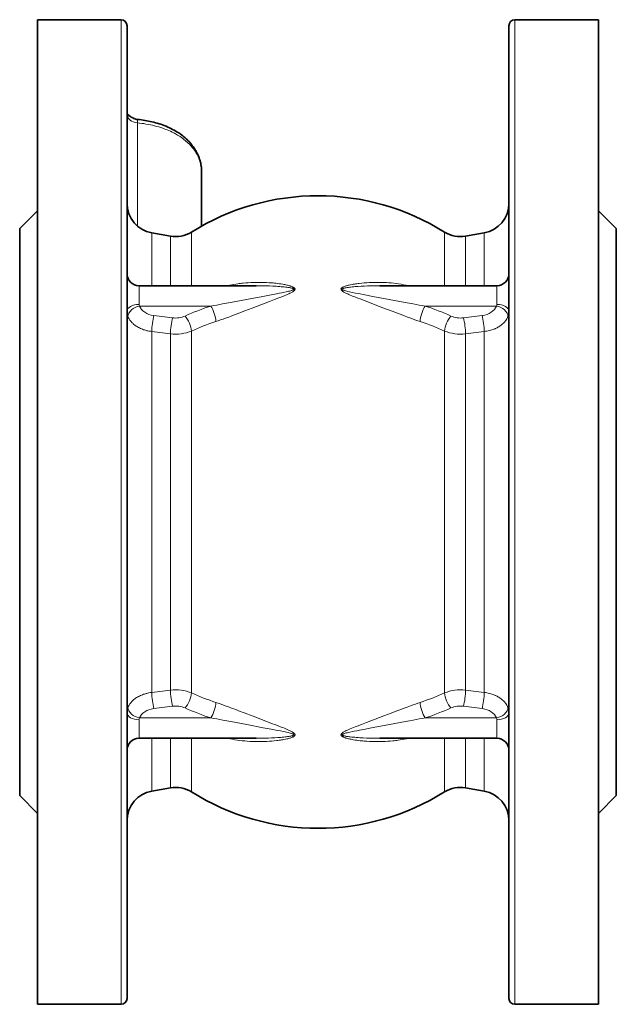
# Model space of a CAD drawing. Header units: inches. Extents: x 2881 to 3623, y 240 to 857.
# Tile 4 of 7: x 3480 to 3580, y 449 to 614. Entities that reach past the tile are written whole.
import ezdxf

# ---------------------------------------------------------------- set-up
doc = ezdxf.new("R2010")
doc.units = ezdxf.units.IN
doc.header["$MEASUREMENT"] = 0

msp = doc.modelspace()

# ---------------------------------------------------------------- linework, layer by layer
at = {"color": 7, "lineweight": 35, "ltscale": 0.252486}
for p, q in [((3483.35, 603.99), (3483.35, 614.09)), ((3577.35, 603.99), (3577.35, 614.09))]:
    msp.add_line(p, q, dxfattribs=at)
at = {"color": 7, "lineweight": 35, "ltscale": 0.35}
for p, q in [((3483.35, 614.09), (3497.35, 614.09)), ((3563.35, 614.09), (3577.35, 614.09)), ((3483.35, 449.09), (3497.35, 449.09)), ((3563.35, 449.09), (3577.35, 449.09))]:
    msp.add_line(p, q, dxfattribs=at)
at = {"color": 7, "lineweight": 13, "ltscale": 0.252486}
for p, q in [((3497.35, 603.99), (3497.35, 614.09)), ((3563.35, 603.99), (3563.35, 614.09))]:
    msp.add_line(p, q, dxfattribs=at)
at = {"color": 7, "lineweight": 35, "ltscale": 0.249426}
for p, q in [((3498.35, 603.12), (3498.35, 613.09)), ((3562.35, 603.12), (3562.35, 613.09))]:
    msp.add_line(p, q, dxfattribs=at)
at = {"color": 7, "lineweight": 35}
for p, q in [((3483.35, 449.09), (3483.35, 603.99)), ((3577.35, 449.09), (3577.35, 603.99)), ((3498.35, 450.09), (3498.35, 603.12)), ((3562.35, 450.09), (3562.35, 603.12)), ((3480.35, 484.09), (3480.35, 573.28)), ((3580.35, 484.09), (3580.35, 573.28))]:
    msp.add_line(p, q, dxfattribs=at)
at = {"color": 7, "lineweight": 13}
for p, q in [((3497.35, 449.09), (3497.35, 603.99)), ((3563.35, 449.09), (3563.35, 603.99)), ((3502.48, 501.35), (3502.48, 561.84)), ((3505.61, 501.74), (3505.61, 561.45)), ((3509.13, 501.27), (3509.13, 561.92)), ((3551.57, 501.27), (3551.57, 561.92)), ((3555.09, 501.74), (3555.09, 561.45)), ((3558.22, 501.35), (3558.22, 561.84))]:
    msp.add_line(p, q, dxfattribs=at)
at = {"color": 7, "lineweight": 13, "ltscale": 0.432033}
msp.add_line((3500.08, 596.79), (3500.08, 579.51), dxfattribs=at)
at = {"color": 7, "lineweight": 35, "ltscale": 0.224933}
msp.add_line((3510.85, 579.52), (3510.85, 588.52), dxfattribs=at)
at = {"color": 7, "lineweight": 35, "ltscale": 0.106066}
for p, q in [((3480.35, 579.09), (3483.35, 582.09)), ((3580.35, 579.09), (3577.35, 582.09)), ((3480.35, 484.09), (3483.35, 481.09)), ((3580.35, 484.09), (3577.35, 481.09))]:
    msp.add_line(p, q, dxfattribs=at)
at = {"color": 7, "lineweight": 35, "ltscale": 0.14537}
for p, q in [((3480.35, 573.28), (3480.35, 579.09)), ((3580.35, 573.28), (3580.35, 579.09))]:
    msp.add_line(p, q, dxfattribs=at)
at = {"color": 7, "lineweight": 13, "ltscale": 0.143141}
for p, q in [((3502.48, 572.64), (3502.48, 578.36)), ((3558.22, 572.64), (3558.22, 578.36))]:
    msp.add_line(p, q, dxfattribs=at)
at = {"color": 7, "lineweight": 35, "ltscale": 0.079336}
for p, q in [((3505.61, 577.81), (3502.48, 578.36)), ((3555.09, 577.81), (3558.22, 578.36)), ((3505.61, 485.37), (3502.48, 484.82)), ((3555.09, 485.37), (3558.22, 484.82))]:
    msp.add_line(p, q, dxfattribs=at)
at = {"color": 7, "lineweight": 13, "ltscale": 0.141455}
for p, q in [((3505.61, 572.16), (3505.61, 577.81)), ((3555.09, 572.16), (3555.09, 577.81))]:
    msp.add_line(p, q, dxfattribs=at)
at = {"color": 7, "lineweight": 13, "ltscale": 0.143553}
for p, q in [((3509.13, 572.76), (3509.13, 578.5)), ((3551.57, 572.76), (3551.57, 578.5))]:
    msp.add_line(p, q, dxfattribs=at)
at = {"color": 7, "lineweight": 13, "ltscale": 0.078035}
for p, q in [((3502.48, 569.52), (3502.48, 572.64)), ((3558.22, 569.52), (3558.22, 572.64))]:
    msp.add_line(p, q, dxfattribs=at)
at = {"color": 7, "lineweight": 13, "ltscale": 0.080991}
for p, q in [((3509.13, 569.52), (3509.13, 572.76)), ((3551.57, 569.52), (3551.57, 572.76))]:
    msp.add_line(p, q, dxfattribs=at)
at = {"color": 7, "lineweight": 13, "ltscale": 0.065944}
for p, q in [((3505.61, 569.52), (3505.61, 572.16)), ((3555.09, 569.52), (3555.09, 572.16))]:
    msp.add_line(p, q, dxfattribs=at)
at = {"color": 7, "lineweight": 13, "ltscale": 0.078194}
for p, q in [((3500.35, 566.39), (3500.35, 569.52)), ((3560.35, 566.39), (3560.35, 569.52)), ((3500.35, 493.67), (3500.35, 496.8)), ((3560.35, 493.67), (3560.35, 496.8))]:
    msp.add_line(p, q, dxfattribs=at)
at = {"color": 7, "lineweight": 35, "ltscale": 0.491533}
msp.add_line((3500.35, 569.52), (3520.01, 569.52), dxfattribs=at)
at = {"color": 7, "lineweight": 35, "ltscale": 0.491528}
for p, q in [((3540.69, 569.52), (3560.35, 569.52)), ((3500.35, 493.67), (3520.01, 493.67))]:
    msp.add_line(p, q, dxfattribs=at)
at = {"color": 7, "lineweight": 13, "ltscale": 0.298502}
for p, q in [((3500.44, 566.1), (3512.38, 566.1)), ((3548.32, 497.08), (3560.26, 497.08))]:
    msp.add_line(p, q, dxfattribs=at)
at = {"color": 7, "lineweight": 13, "ltscale": 0.2985}
for p, q in [((3548.32, 566.1), (3560.26, 566.1)), ((3500.44, 497.08), (3512.38, 497.08))]:
    msp.add_line(p, q, dxfattribs=at)
at = {"color": 7, "lineweight": 13, "ltscale": 0.07874}
for p, q in [((3505.96, 564.14), (3502.83, 564.53)), ((3557.87, 564.53), (3554.75, 564.14)), ((3505.96, 499.05), (3502.83, 498.66)), ((3557.87, 498.66), (3554.75, 499.05))]:
    msp.add_line(p, q, dxfattribs=at)
at = {"color": 7, "lineweight": 13, "ltscale": 0.078736}
for p, q in [((3505.61, 561.45), (3502.48, 561.84)), ((3558.22, 561.84), (3555.09, 561.45)), ((3505.61, 501.74), (3502.48, 501.35)), ((3558.22, 501.35), (3555.09, 501.74))]:
    msp.add_line(p, q, dxfattribs=at)
at = {"color": 7, "lineweight": 13, "ltscale": 0.221175}
for p, q in [((3502.48, 484.82), (3502.48, 493.67)), ((3558.22, 484.82), (3558.22, 493.67))]:
    msp.add_line(p, q, dxfattribs=at)
at = {"color": 7, "lineweight": 13, "ltscale": 0.207399}
for p, q in [((3505.61, 485.37), (3505.61, 493.67)), ((3555.09, 485.37), (3555.09, 493.67))]:
    msp.add_line(p, q, dxfattribs=at)
at = {"color": 7, "lineweight": 13, "ltscale": 0.224543}
for p, q in [((3509.13, 484.69), (3509.13, 493.67)), ((3551.57, 484.69), (3551.57, 493.67))]:
    msp.add_line(p, q, dxfattribs=at)
at = {"color": 7, "lineweight": 35, "ltscale": 0.491545}
msp.add_line((3540.69, 493.67), (3560.35, 493.67), dxfattribs=at)
at = {"color": 7, "lineweight": 13}
for points in [[(3498.35, 598.46), (3498.35, 598.41), (3498.36, 598.37), (3498.37, 598.33), (3498.38, 598.29), (3498.39, 598.26), (3498.41, 598.23), (3498.42, 598.2), (3498.46, 598.14), (3498.5, 598.09), (3498.55, 598.03), (3498.61, 597.98), (3498.65, 597.95), (3498.69, 597.92), (3498.73, 597.9), (3498.78, 597.87), (3498.87, 597.82), (3498.97, 597.77), (3499.04, 597.74), (3499.17, 597.69), (3499.37, 597.6), (3499.51, 597.54)], [(3500.08, 596.79), (3500.08, 596.99), (3500.09, 597.08), (3500.09, 597.15), (3500.1, 597.22), (3500.11, 597.27), (3500.12, 597.31), (3500.13, 597.33), (3500.13, 597.35), (3500.14, 597.36), (3500.15, 597.37), (3500.16, 597.37)], [(3510.85, 588.52), (3510.85, 588.74), (3510.84, 588.96), (3510.83, 589.07), (3510.82, 589.18), (3510.8, 589.29), (3510.79, 589.4), (3510.77, 589.51), (3510.75, 589.62), (3510.71, 589.84), (3510.66, 590.05), (3510.6, 590.27), (3510.53, 590.48), (3510.46, 590.69), (3510.37, 590.9), (3510.28, 591.11), (3510.19, 591.3), (3510.1, 591.48), (3509.99, 591.67), (3509.88, 591.85), (3509.77, 592.04), (3509.65, 592.21), (3509.52, 592.39), (3509.4, 592.54), (3509.28, 592.69), (3509.16, 592.84), (3509.03, 592.98), (3508.94, 593.08), (3508.85, 593.17), (3508.76, 593.27), (3508.66, 593.36), (3508.47, 593.53), (3508.28, 593.7), (3508.08, 593.87), (3507.88, 594.03), (3507.67, 594.19), (3507.45, 594.35), (3507.23, 594.5), (3507, 594.64), (3506.83, 594.75), (3506.65, 594.85), (3506.47, 594.96), (3506.33, 595.03), (3506.19, 595.11), (3505.91, 595.25), (3505.62, 595.39), (3505.33, 595.52), (3505.08, 595.62), (3504.84, 595.72), (3504.59, 595.81), (3504.34, 595.9), (3504.17, 595.96), (3504, 596.01), (3503.83, 596.07), (3503.66, 596.12), (3503.31, 596.22), (3502.96, 596.31), (3502.6, 596.4), (3502.25, 596.48), (3501.89, 596.55), (3501.52, 596.61), (3501.16, 596.67), (3500.8, 596.72), (3500.44, 596.76), (3500.08, 596.79)], [(3512.38, 566.1), (3512.88, 566.19), (3513.38, 566.27), (3514.37, 566.45), (3515.04, 566.58), (3515.7, 566.7), (3516.59, 566.87), (3518.39, 567.21), (3521.09, 567.72), (3522.48, 567.98), (3523.39, 568.16), (3523.85, 568.25), (3524.3, 568.34), (3524.53, 568.38), (3524.99, 568.48), (3525.22, 568.53), (3525.41, 568.58), (3525.61, 568.62), (3525.8, 568.68), (3525.89, 568.7), (3525.98, 568.73), (3526.07, 568.76), (3526.15, 568.8), (3526.21, 568.83), (3526.23, 568.84), (3526.26, 568.86), (3526.28, 568.88), (3526.29, 568.89), (3526.3, 568.9), (3526.3, 568.92), (3526.31, 568.93), (3526.3, 568.95), (3526.3, 568.97), (3526.28, 568.98), (3526.27, 568.99), (3526.24, 569.01), (3526.21, 569.03), (3526.17, 569.05), (3526.14, 569.06), (3526.09, 569.08), (3526.03, 569.09), (3525.93, 569.12), (3525.82, 569.15), (3525.71, 569.17), (3525.57, 569.19), (3525.43, 569.21), (3525.29, 569.23), (3525.11, 569.26), (3524.93, 569.28), (3524.7, 569.3), (3524.47, 569.33), (3524.2, 569.35), (3523.93, 569.37), (3523.64, 569.4), (3523.34, 569.42), (3522.78, 569.45), (3522.22, 569.47), (3521.66, 569.49), (3521.11, 569.51), (3520.56, 569.52), (3520.01, 569.52)], [(3513.24, 563.52), (3513.62, 563.65), (3514, 563.78), (3514.43, 563.93), (3514.85, 564.08), (3515.38, 564.27), (3515.92, 564.47), (3516.63, 564.74), (3517.11, 564.92), (3518.08, 565.29), (3519.31, 565.76), (3522.21, 566.87), (3523.04, 567.19), (3523.78, 567.47), (3524.15, 567.62), (3524.43, 567.73), (3524.7, 567.84), (3524.95, 567.94), (3525.2, 568.05), (3525.44, 568.15), (3525.62, 568.24), (3525.8, 568.33), (3525.91, 568.39), (3526.02, 568.45), (3526.12, 568.51), (3526.2, 568.56), (3526.27, 568.61), (3526.32, 568.65), (3526.37, 568.7), (3526.4, 568.73), (3526.43, 568.76), (3526.46, 568.8), (3526.48, 568.84), (3526.49, 568.87), (3526.49, 568.89), (3526.5, 568.92), (3526.5, 568.94), (3526.5, 568.98), (3526.49, 569.01), (3526.48, 569.03), (3526.47, 569.05), (3526.44, 569.09), (3526.42, 569.12), (3526.4, 569.14), (3526.35, 569.18), (3526.3, 569.21), (3526.26, 569.24), (3526.21, 569.27), (3526.16, 569.29), (3526.06, 569.34), (3525.96, 569.38), (3525.86, 569.42), (3525.76, 569.45), (3525.67, 569.48), (3525.57, 569.51), (3525.38, 569.56), (3525.25, 569.59), (3525.12, 569.62), (3524.96, 569.66), (3524.8, 569.69), (3524.64, 569.72), (3524.47, 569.75), (3524.15, 569.81), (3523.82, 569.85), (3523.49, 569.9), (3523.28, 569.92), (3523.06, 569.95), (3522.84, 569.97), (3522.62, 569.99), (3522.18, 570.02), (3521.74, 570.05), (3521.3, 570.06), (3520.86, 570.07), (3520.42, 570.08), (3519.98, 570.07), (3519.54, 570.06), (3519.11, 570.04), (3518.67, 570.02), (3518.23, 569.98), (3517.8, 569.94), (3517.58, 569.92), (3517.36, 569.89), (3517.15, 569.86), (3516.93, 569.83), (3516.58, 569.78), (3516.24, 569.72), (3515.89, 569.66), (3515.55, 569.59), (3515.2, 569.52)], [(3545.5, 569.52), (3545.3, 569.56), (3545.09, 569.6), (3544.69, 569.68), (3544.28, 569.76), (3543.87, 569.82), (3543.46, 569.88), (3543.05, 569.93), (3542.63, 569.97), (3542.22, 570), (3541.81, 570.03), (3541.39, 570.05), (3540.98, 570.07), (3540.56, 570.08), (3540.15, 570.08), (3539.74, 570.07), (3539.33, 570.06), (3538.92, 570.04), (3538.51, 570.02), (3538.1, 569.99), (3537.68, 569.95), (3537.27, 569.9), (3537.06, 569.88), (3536.86, 569.85), (3536.66, 569.82), (3536.46, 569.79), (3536.27, 569.76), (3536.08, 569.73), (3535.82, 569.67), (3535.56, 569.62), (3535.43, 569.59), (3535.3, 569.55), (3535.11, 569.5), (3535.01, 569.47), (3534.91, 569.44), (3534.79, 569.4), (3534.66, 569.35), (3534.6, 569.32), (3534.54, 569.29), (3534.47, 569.25), (3534.41, 569.22), (3534.37, 569.19), (3534.33, 569.16), (3534.31, 569.14), (3534.29, 569.12), (3534.27, 569.1), (3534.25, 569.07), (3534.23, 569.04), (3534.22, 569.01), (3534.21, 568.98), (3534.2, 568.95), (3534.21, 568.91), (3534.21, 568.89), (3534.22, 568.86), (3534.23, 568.84), (3534.24, 568.81), (3534.26, 568.78), (3534.29, 568.75), (3534.32, 568.71), (3534.36, 568.67), (3534.4, 568.64), (3534.46, 568.59), (3534.53, 568.54), (3534.6, 568.5), (3534.67, 568.45), (3534.79, 568.39), (3534.91, 568.33), (3535.02, 568.27), (3535.17, 568.2), (3535.33, 568.13), (3535.52, 568.04), (3535.72, 567.95), (3536, 567.84), (3536.27, 567.73), (3536.53, 567.63), (3537.05, 567.42), (3537.4, 567.29), (3538.12, 567.01), (3539.67, 566.42), (3541.22, 565.83), (3542.76, 565.24), (3543.68, 564.89), (3544.14, 564.72), (3544.83, 564.46), (3545.37, 564.26), (3545.9, 564.06), (3546.32, 563.91), (3546.74, 563.76), (3547.1, 563.64), (3547.46, 563.52)], [(3540.69, 569.52), (3540.18, 569.52), (3539.67, 569.51), (3539.15, 569.5), (3538.64, 569.48), (3538.13, 569.46), (3537.61, 569.43), (3537.1, 569.4), (3536.59, 569.36), (3536.33, 569.34), (3536.07, 569.31), (3535.87, 569.29), (3535.67, 569.27), (3535.45, 569.24), (3535.22, 569.2), (3535.07, 569.18), (3534.92, 569.15), (3534.82, 569.13), (3534.72, 569.11), (3534.62, 569.08), (3534.57, 569.06), (3534.53, 569.05), (3534.5, 569.03), (3534.47, 569.02), (3534.44, 569), (3534.42, 568.98), (3534.41, 568.97), (3534.4, 568.96), (3534.4, 568.94), (3534.4, 568.93), (3534.4, 568.92), (3534.4, 568.91), (3534.4, 568.9), (3534.42, 568.89), (3534.43, 568.87), (3534.45, 568.85), (3534.47, 568.84), (3534.5, 568.82), (3534.54, 568.8), (3534.59, 568.78), (3534.68, 568.75), (3534.77, 568.72), (3534.86, 568.69), (3535.03, 568.64), (3535.2, 568.6), (3535.36, 568.56), (3535.61, 568.5), (3535.87, 568.45), (3536.14, 568.39), (3536.65, 568.29), (3537.15, 568.19), (3538.18, 567.99), (3539.55, 567.73), (3542.28, 567.22), (3544.08, 566.87), (3544.98, 566.7), (3545.65, 566.58), (3546.32, 566.46), (3547.32, 566.28), (3547.82, 566.19), (3548.32, 566.1)], [(3498.5, 564.37), (3498.56, 564.24), (3498.61, 564.11), (3498.68, 563.99), (3498.76, 563.86), (3498.84, 563.74), (3498.92, 563.62), (3499.02, 563.5), (3499.11, 563.39), (3499.17, 563.33), (3499.23, 563.27), (3499.3, 563.21), (3499.36, 563.15), (3499.5, 563.03), (3499.64, 562.92), (3499.78, 562.81), (3499.94, 562.71), (3500.09, 562.61), (3500.26, 562.52), (3500.42, 562.43), (3500.6, 562.35), (3500.77, 562.28), (3500.95, 562.21), (3501.13, 562.14), (3501.28, 562.1), (3501.43, 562.05), (3501.57, 562.01), (3501.68, 561.98), (3501.8, 561.96), (3502.02, 561.91), (3502.25, 561.87), (3502.48, 561.84)], [(3558.22, 561.84), (3558.44, 561.87), (3558.66, 561.91), (3558.88, 561.95), (3559.09, 562), (3559.3, 562.06), (3559.51, 562.12), (3559.72, 562.19), (3559.92, 562.27), (3560.02, 562.31), (3560.11, 562.36), (3560.24, 562.42), (3560.37, 562.48), (3560.49, 562.55), (3560.64, 562.63), (3560.78, 562.72), (3560.91, 562.81), (3561.04, 562.9), (3561.17, 563), (3561.3, 563.11), (3561.42, 563.22), (3561.53, 563.33), (3561.64, 563.45), (3561.74, 563.57), (3561.84, 563.7), (3561.93, 563.83), (3561.97, 563.89), (3562.01, 563.96), (3562.06, 564.06), (3562.11, 564.16), (3562.16, 564.27), (3562.2, 564.37)], [(3498.5, 498.82), (3498.56, 498.95), (3498.61, 499.07), (3498.68, 499.2), (3498.76, 499.33), (3498.84, 499.45), (3498.92, 499.57), (3499.02, 499.68), (3499.11, 499.8), (3499.17, 499.86), (3499.23, 499.92), (3499.3, 499.98), (3499.36, 500.04), (3499.5, 500.16), (3499.64, 500.27), (3499.78, 500.38), (3499.94, 500.48), (3500.09, 500.57), (3500.26, 500.67), (3500.42, 500.75), (3500.6, 500.83), (3500.77, 500.91), (3500.95, 500.98), (3501.13, 501.04), (3501.28, 501.09), (3501.43, 501.13), (3501.57, 501.18), (3501.68, 501.2), (3501.8, 501.23), (3502.02, 501.28), (3502.25, 501.32), (3502.48, 501.35)], [(3558.22, 501.35), (3558.44, 501.32), (3558.66, 501.28), (3558.88, 501.24), (3559.09, 501.19), (3559.3, 501.13), (3559.51, 501.06), (3559.72, 500.99), (3559.92, 500.91), (3560.02, 500.87), (3560.11, 500.83), (3560.24, 500.77), (3560.37, 500.71), (3560.49, 500.64), (3560.64, 500.56), (3560.78, 500.47), (3560.91, 500.38), (3561.04, 500.29), (3561.17, 500.19), (3561.3, 500.08), (3561.42, 499.97), (3561.53, 499.85), (3561.64, 499.74), (3561.74, 499.61), (3561.84, 499.49), (3561.93, 499.36), (3561.97, 499.29), (3562.01, 499.23), (3562.06, 499.13), (3562.11, 499.02), (3562.16, 498.92), (3562.2, 498.82)], [(3515.2, 493.67), (3515.41, 493.62), (3515.61, 493.58), (3516.02, 493.5), (3516.43, 493.43), (3516.84, 493.37), (3517.25, 493.31), (3517.66, 493.26), (3518.07, 493.22), (3518.48, 493.18), (3518.9, 493.16), (3519.31, 493.13), (3519.73, 493.12), (3520.14, 493.11), (3520.55, 493.11), (3520.96, 493.12), (3521.37, 493.13), (3521.78, 493.14), (3522.2, 493.17), (3522.61, 493.2), (3523.02, 493.24), (3523.43, 493.28), (3523.64, 493.31), (3523.85, 493.34), (3524.04, 493.36), (3524.24, 493.4), (3524.43, 493.43), (3524.63, 493.46), (3524.88, 493.51), (3525.14, 493.57), (3525.27, 493.6), (3525.4, 493.63), (3525.6, 493.69), (3525.69, 493.72), (3525.79, 493.75), (3525.92, 493.79), (3526.04, 493.84), (3526.11, 493.87), (3526.17, 493.9), (3526.23, 493.93), (3526.3, 493.97), (3526.33, 494), (3526.37, 494.03), (3526.39, 494.05), (3526.41, 494.07), (3526.44, 494.09), (3526.46, 494.12), (3526.48, 494.15), (3526.49, 494.18), (3526.5, 494.2), (3526.5, 494.24), (3526.5, 494.28), (3526.49, 494.3), (3526.49, 494.32), (3526.48, 494.35), (3526.46, 494.37), (3526.44, 494.41), (3526.42, 494.44), (3526.38, 494.48), (3526.34, 494.52), (3526.3, 494.55), (3526.24, 494.6), (3526.17, 494.64), (3526.1, 494.69), (3526.03, 494.73), (3525.91, 494.8), (3525.8, 494.86), (3525.68, 494.92), (3525.53, 494.99), (3525.38, 495.06), (3525.18, 495.15), (3524.98, 495.23), (3524.71, 495.35), (3524.44, 495.46), (3524.17, 495.56), (3523.65, 495.76), (3523.3, 495.9), (3522.58, 496.17), (3521.03, 496.76), (3519.49, 497.36), (3517.95, 497.94), (3517.02, 498.3), (3516.56, 498.47), (3515.87, 498.73), (3515.33, 498.93), (3514.8, 499.12), (3514.38, 499.27), (3513.96, 499.42), (3513.6, 499.55), (3513.24, 499.67)], [(3547.46, 499.67), (3547.08, 499.54), (3546.7, 499.41), (3546.28, 499.26), (3545.86, 499.11), (3545.32, 498.91), (3544.79, 498.71), (3544.07, 498.44), (3543.59, 498.26), (3542.62, 497.89), (3541.39, 497.42), (3538.5, 496.32), (3537.67, 496), (3536.93, 495.71), (3536.56, 495.57), (3536.28, 495.46), (3536, 495.35), (3535.75, 495.24), (3535.51, 495.14), (3535.27, 495.03), (3535.08, 494.95), (3534.9, 494.86), (3534.79, 494.8), (3534.69, 494.74), (3534.58, 494.68), (3534.51, 494.63), (3534.43, 494.57), (3534.38, 494.53), (3534.33, 494.49), (3534.3, 494.46), (3534.27, 494.42), (3534.25, 494.38), (3534.22, 494.34), (3534.22, 494.32), (3534.21, 494.3), (3534.2, 494.27), (3534.2, 494.25), (3534.21, 494.21), (3534.22, 494.18), (3534.23, 494.15), (3534.24, 494.13), (3534.26, 494.1), (3534.28, 494.07), (3534.31, 494.05), (3534.35, 494.01), (3534.4, 493.98), (3534.45, 493.95), (3534.5, 493.92), (3534.55, 493.89), (3534.65, 493.85), (3534.75, 493.81), (3534.84, 493.77), (3534.94, 493.74), (3535.04, 493.71), (3535.13, 493.68), (3535.32, 493.63), (3535.45, 493.59), (3535.58, 493.56), (3535.74, 493.53), (3535.9, 493.5), (3536.06, 493.46), (3536.23, 493.43), (3536.56, 493.38), (3536.88, 493.33), (3537.21, 493.29), (3537.42, 493.26), (3537.64, 493.24), (3537.86, 493.22), (3538.08, 493.2), (3538.52, 493.17), (3538.96, 493.14), (3539.4, 493.12), (3539.84, 493.11), (3540.28, 493.11), (3540.72, 493.11), (3541.16, 493.13), (3541.6, 493.14), (3542.03, 493.17), (3542.47, 493.2), (3542.9, 493.25), (3543.12, 493.27), (3543.34, 493.3), (3543.56, 493.32), (3543.77, 493.35), (3544.12, 493.41), (3544.47, 493.46), (3544.81, 493.53), (3545.16, 493.59), (3545.5, 493.67)], [(3520.01, 493.67), (3520.52, 493.67), (3521.04, 493.68), (3521.55, 493.69), (3522.06, 493.71), (3522.58, 493.73), (3523.09, 493.76), (3523.6, 493.79), (3524.12, 493.83), (3524.37, 493.85), (3524.63, 493.88), (3524.83, 493.9), (3525.03, 493.92), (3525.26, 493.95), (3525.49, 493.98), (3525.64, 494.01), (3525.79, 494.04), (3525.89, 494.06), (3525.99, 494.08), (3526.08, 494.11), (3526.13, 494.12), (3526.17, 494.14), (3526.2, 494.15), (3526.23, 494.17), (3526.26, 494.19), (3526.28, 494.2), (3526.29, 494.21), (3526.3, 494.23), (3526.31, 494.24), (3526.31, 494.25), (3526.31, 494.26), (3526.3, 494.27), (3526.3, 494.28), (3526.29, 494.3), (3526.27, 494.32), (3526.25, 494.33), (3526.23, 494.35), (3526.2, 494.36), (3526.16, 494.39), (3526.11, 494.41), (3526.02, 494.44), (3525.93, 494.47), (3525.85, 494.5), (3525.67, 494.55), (3525.51, 494.59), (3525.34, 494.63), (3525.09, 494.69), (3524.83, 494.74), (3524.57, 494.8), (3524.05, 494.9), (3523.55, 495), (3522.52, 495.19), (3521.16, 495.45), (3518.42, 495.97), (3516.62, 496.31), (3515.73, 496.48), (3515.06, 496.61), (3514.38, 496.73), (3513.38, 496.91), (3512.88, 497), (3512.38, 497.08)], [(3548.32, 497.08), (3547.82, 497), (3547.33, 496.91), (3546.33, 496.73), (3545.67, 496.61), (3545, 496.49), (3544.11, 496.32), (3542.32, 495.98), (3539.61, 495.46), (3538.23, 495.2), (3537.31, 495.03), (3536.86, 494.94), (3536.4, 494.85), (3536.17, 494.8), (3535.71, 494.71), (3535.49, 494.66), (3535.29, 494.61), (3535.1, 494.56), (3534.91, 494.51), (3534.81, 494.48), (3534.72, 494.46), (3534.64, 494.42), (3534.55, 494.39), (3534.5, 494.36), (3534.47, 494.35), (3534.44, 494.32), (3534.42, 494.31), (3534.41, 494.3), (3534.4, 494.29), (3534.4, 494.27), (3534.4, 494.25), (3534.4, 494.24), (3534.41, 494.22), (3534.42, 494.2), (3534.43, 494.19), (3534.46, 494.17), (3534.49, 494.16), (3534.53, 494.14), (3534.56, 494.13), (3534.62, 494.11), (3534.67, 494.09), (3534.78, 494.07), (3534.89, 494.04), (3535, 494.02), (3535.14, 494), (3535.27, 493.97), (3535.41, 493.95), (3535.59, 493.93), (3535.77, 493.91), (3536, 493.88), (3536.24, 493.86), (3536.5, 493.84), (3536.77, 493.81), (3537.06, 493.79), (3537.36, 493.77), (3537.92, 493.74), (3538.48, 493.71), (3539.04, 493.69), (3539.59, 493.68), (3540.14, 493.67), (3540.69, 493.67)]]:
    msp.add_lwpolyline(points, dxfattribs=at)
at = {"color": 7, "lineweight": 35}
for points in [[(3498.35, 598.46), (3498.35, 598.45), (3498.36, 598.41), (3498.38, 598.38), (3498.41, 598.33), (3498.45, 598.27), (3498.5, 598.21), (3498.56, 598.14), (3498.63, 598.07), (3498.72, 598.01), (3498.81, 597.94), (3498.93, 597.86), (3499.06, 597.78), (3499.19, 597.71), (3499.34, 597.62), (3499.51, 597.54)], [(3510.85, 588.52), (3510.85, 588.66), (3510.85, 588.8), (3510.84, 588.94), (3510.83, 589.08), (3510.82, 589.22), (3510.8, 589.36), (3510.78, 589.5), (3510.76, 589.64), (3510.74, 589.77), (3510.71, 589.91), (3510.69, 590.05), (3510.65, 590.19), (3510.62, 590.32), (3510.58, 590.46), (3510.54, 590.59), (3510.5, 590.73), (3510.46, 590.86), (3510.41, 590.99), (3510.36, 591.12), (3510.31, 591.26), (3510.25, 591.39), (3510.19, 591.51), (3510.13, 591.64), (3510.07, 591.77), (3510, 591.9), (3509.93, 592.03), (3509.86, 592.16), (3509.78, 592.29), (3509.71, 592.41), (3509.62, 592.54), (3509.54, 592.66), (3509.46, 592.79), (3509.37, 592.91), (3509.28, 593.03), (3509.18, 593.14), (3509.09, 593.26), (3508.99, 593.38), (3508.89, 593.49), (3508.79, 593.6), (3508.69, 593.71), (3508.59, 593.81), (3508.5, 593.9), (3508.4, 594), (3508.3, 594.09), (3508.1, 594.28), (3507.89, 594.45), (3507.68, 594.63), (3507.46, 594.79), (3507.23, 594.95), (3507, 595.11), (3506.75, 595.27), (3506.5, 595.43), (3506.24, 595.57), (3505.98, 595.72), (3505.71, 595.85), (3505.44, 595.99), (3505.16, 596.11), (3504.88, 596.23), (3504.59, 596.34), (3504.31, 596.45), (3504.01, 596.56), (3503.72, 596.65), (3503.42, 596.75), (3503.12, 596.83), (3502.81, 596.91), (3502.5, 596.99), (3502.22, 597.05), (3501.93, 597.11), (3501.64, 597.17), (3501.35, 597.22), (3501.05, 597.26), (3500.76, 597.3), (3500.46, 597.34), (3500.16, 597.37)]]:
    msp.add_lwpolyline(points, dxfattribs=at)
for centre, radius, start, end in [((3497.35, 613.09), 1, 0, 90), ((3563.35, 613.09), 1, 90, 180), ((3500.35, 599.36), 2, 245.2367, 264.5199), ((3530.35, 544.59), 40, 57.9574, 122.0426), ((3503.35, 583.29), 5, 180.2461, 260), ((3557.35, 583.29), 5, 280, 359.9624), ((3506.48, 582.74), 5, 260, 302.0426), ((3554.23, 582.74), 5, 237.9574, 280), ((3500.35, 571.52), 2, 180, 270), ((3560.35, 571.52), 2, 270, 0), ((3500.35, 491.67), 2, 90, 179.7097), ((3560.35, 491.67), 2, 360, 90), ((3506.48, 480.45), 5, 57.9574, 100), ((3554.23, 480.45), 5, 80, 122.0426), ((3503.35, 479.9), 5, 100, 179.7539), ((3530.35, 518.59), 40, 237.9574, 302.0426), ((3557.35, 479.9), 5, 360, 80), ((3497.35, 450.09), 1, 270, 0), ((3563.35, 450.09), 1, 180, 270)]:
    msp.add_arc(centre, radius, start, end, dxfattribs=at)
at = {"color": 7, "lineweight": 13}
for centre, radius, start, end in [((3500.84, 566.39), 0.484, 179.5222, 215.7189), ((3528.03, 519.39), 49.27, 108.5183, 113.9024), ((3532.67, 519.39), 49.27, 66.0976, 71.4817), ((3559.87, 566.39), 0.483, 324.2643, 0.4979), ((3500.91, 565.24), 2.56, 179.9808, 199.7923), ((3559.79, 565.24), 2.56, 340.2383, 0.5286), ((3528.14, 519.08), 46.87, 108.5361, 113.9267), ((3532.56, 519.08), 46.87, 66.0725, 71.4632), ((3528.14, 544.11), 46.87, 246.0732, 251.4639), ((3532.56, 544.11), 46.87, 288.5368, 293.9275), ((3500.92, 497.95), 2.56, 160.2383, 180.5286), ((3528.03, 543.8), 49.27, 246.0976, 251.4817), ((3532.67, 543.8), 49.27, 288.5183, 293.9024), ((3559.79, 497.95), 2.56, 359.4714, 19.7617), ((3500.83, 496.8), 0.483, 144.2602, 180.5027), ((3559.87, 496.8), 0.483, 359.4973, 35.7397)]:
    msp.add_arc(centre, radius, start, end, dxfattribs=at)
for centre, major_axis, ratio, start_param, end_param in [((3500.35, 598.19), (-2, 0), 0.707107, 0, 1.432424), ((3500.35, 565.26), (2, 0), 0.563876, 1.570796, 3.141593), ((3500.44, 564.69), (1.88, 0.67), 0.685776, 1.33169, 2.883295), ((3503.35, 566.62), (3, 0), 0.7094, 3.389018, 4.538587), ((3512.38, 564.69), (0.64, -1.9), 0.303287, 0.805664, 2.305457), ((3548.32, 564.69), (-0.64, -1.9), 0.303287, 3.977728, 5.477521), ((3557.35, 566.62), (3, 0), 0.709399, 4.886215, 6.035772), ((3560.26, 564.69), (1.88, -0.67), 0.685776, 0.258297, 1.809903), ((3560.35, 565.26), (2, 0), 0.563876, 0, 1.570796), ((3502.83, 563.11), (-0.25, -1.98), 0.123191, 3.934696, 5.424585), ((3506.48, 566.23), (3, 0), 0.7097, 4.537884, 5.271515), ((3508.07, 563.01), (0.81, -1.83), 0.376071, 0.772478, 2.273454), ((3552.63, 563.01), (-0.81, -1.83), 0.376071, 4.009731, 5.510707), ((3554.23, 566.23), (3, 0), 0.709654, 4.153263, 4.886937), ((3557.87, 563.11), (0.25, -1.98), 0.123191, 0.8586, 2.348489), ((3505.96, 562.72), (-0.25, -1.98), 0.1232, 3.934697, 5.423659), ((3554.75, 562.72), (0.25, -1.98), 0.1232, 0.859527, 2.348488), ((3506.48, 564.8), (4.99, 0), 0.681406, 4.537767, 5.272863), ((3554.23, 564.8), (4.99, 0), 0.681524, 4.151918, 4.886894), ((3506.48, 498.39), (4.99, 0), 0.681538, 1.01032, 1.745279), ((3505.96, 500.46), (0.25, -1.98), 0.1232, 4.001119, 5.490081), ((3554.23, 498.39), (4.99, 0), 0.681536, 1.396313, 2.131275), ((3554.75, 500.46), (-0.25, -1.98), 0.1232, 0.793105, 2.282066), ((3502.83, 500.07), (0.25, -1.98), 0.123191, 4.000193, 5.490082), ((3508.07, 500.17), (-0.81, -1.83), 0.376071, 0.868139, 2.369115), ((3552.63, 500.17), (0.81, -1.83), 0.376071, 3.91407, 5.415046), ((3557.87, 500.07), (-0.25, -1.98), 0.123191, 0.793103, 2.282992), ((3500.44, 498.5), (1.88, -0.67), 0.685776, 3.399889, 4.951495), ((3503.35, 496.56), (3, 0), 0.709399, 1.744623, 2.894179), ((3506.48, 496.95), (3, 0), 0.709647, 1.011675, 1.745356), ((3512.38, 498.5), (-0.64, -1.9), 0.303287, 0.836136, 2.335929), ((3548.32, 498.5), (0.64, -1.9), 0.303287, 3.947257, 5.44705), ((3554.23, 496.95), (3, 0), 0.709649, 1.396238, 2.129918), ((3557.35, 496.56), (3, 0), 0.709399, 0.247412, 1.396967), ((3560.26, 498.5), (1.88, 0.67), 0.685775, 4.473283, 6.024888), ((3500.35, 497.92), (-2, 0), 0.563876, 0, 1.570796), ((3560.35, 497.92), (2, 0), 0.563876, 4.712389, 6.283185)]:
    msp.add_ellipse(centre, major_axis=major_axis, ratio=ratio, start_param=start_param, end_param=end_param, dxfattribs=at)

doc.saveas('drawing.dxf')
